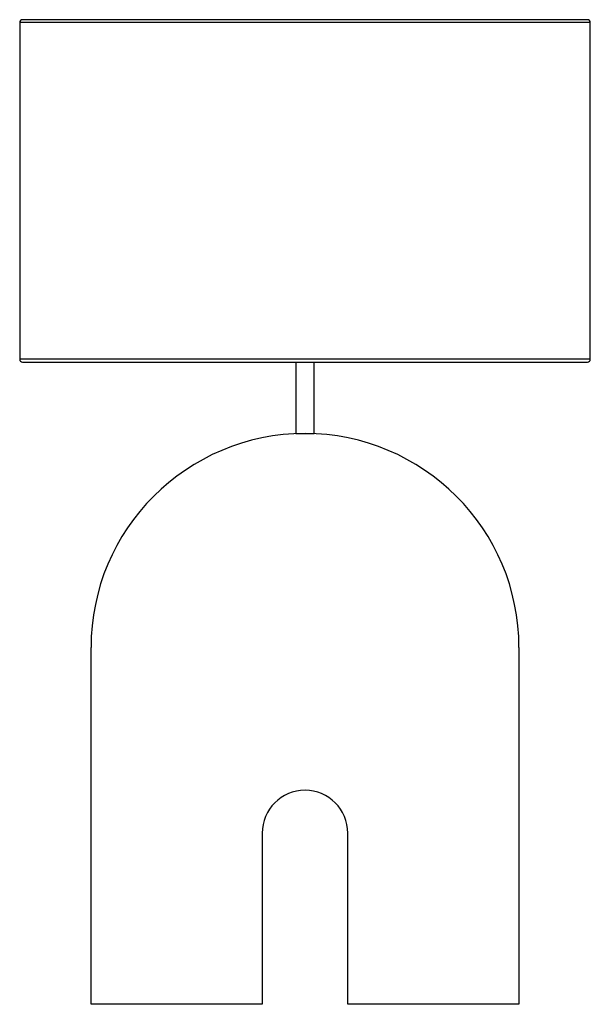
# Paper-space layout '_Posterior' of a CAD drawing. Header units: millimetres. Extents: x -350 to 50, y 0 to 690.
import ezdxf

# ---------------------------------------------------------------- set-up
doc = ezdxf.new("R2010")
doc.units = ezdxf.units.MM

psp = doc.layouts.new('_Posterior')

# ---------------------------------------------------------------- linework, layer by layer
at = {"color": 7, "linetype": 'Continuous', "lineweight": 25}
for p, q in [((48, 690), (-348, 690)), ((-350, 688), (-350, 452)), ((50, 452), (50, 688)), ((-348, 450), (48, 450)), ((-156.5, 450), (-156.5, 400)), ((-143.5, 400), (-143.5, 450)), ((-156.5, 400), (-143.5, 400)), ((-300, 0), (-300, 250)), ((0, 250), (0, 0)), ((-180, 120), (-180, 0)), ((-120, 0), (-120, 120)), ((-180, 0), (-300, 0)), ((0, 0), (-120, 0))]:
    psp.add_line(p, q, dxfattribs=at)
at = {"color": 8, "linetype": 'Continuous', "lineweight": 25}
for p, q in [((50, 688), (-350, 688)), ((50, 452), (-350, 452))]:
    psp.add_line(p, q, dxfattribs=at)
at = {"color": 7, "linetype": 'Continuous', "lineweight": 25}
for centre, radius, start, end in [((-348, 688), 2, 90, 180), ((48, 688), 2, 0, 90), ((-348, 452), 2, 180, 270), ((48, 452), 2, 270, 360), ((-150, 250), 150, 0, 180), ((-150, 120), 30, 0, 180)]:
    psp.add_arc(centre, radius, start, end, dxfattribs=at)

doc.saveas('drawing.dxf')
